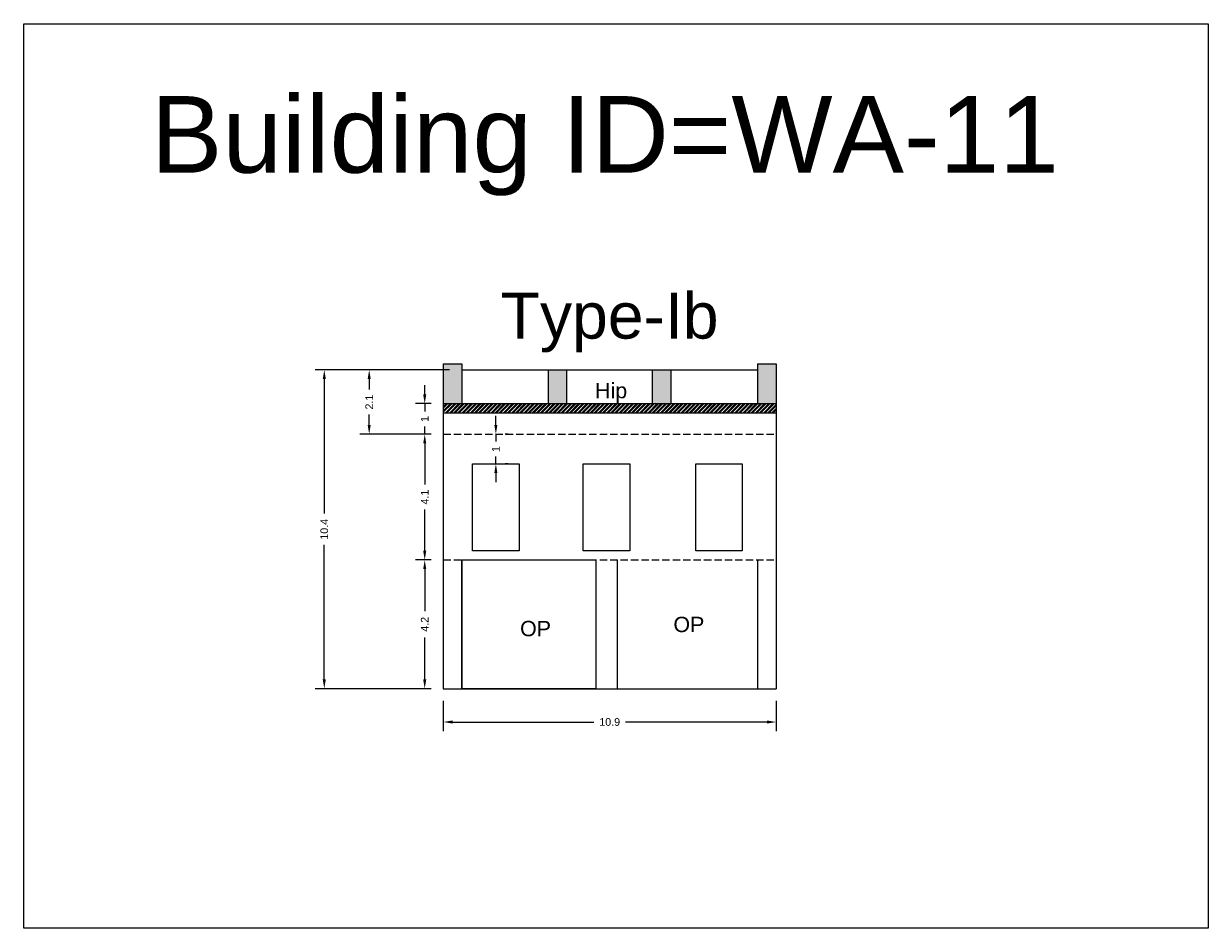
# Model space of a CAD drawing. Header units: metres. Extents: x 3416649 to 3417136, y -6712926 to -6712690.
# Tile 9 of 46: x 3416649 to 3416688, y -6712775 to -6712745. Entities that reach past the tile are written whole.
import ezdxf

# ---------------------------------------------------------------- set-up
doc = ezdxf.new("R2010")
doc.units = ezdxf.units.M
doc.linetypes.add('ACAD_ISO02W100', pattern=[15, 12, -3])
doc.layers.add('Dotted', color=7, linetype='ACAD_ISO02W100', plot=False)
doc.styles.get("Standard").update_dxf_attribs({"font": 'arial.ttf'})
doc.dimstyles.new('ISO-25', dxfattribs={"dimtxt": 0.25, "dimasz": 0.3, "dimexe": 0.3, "dimexo": 0.4, "dimgap": 0.2, "dimtad": 0, "dimdec": 1, "dimdsep": 46, "dimtxsty": 'Standard', "dimcen": 2.5, "dimadec": 0, "dimazin": 0, "dimtfac": 1, "dimtdec": 1, "dimtmove": 0, "dimatfit": 3, "dimfxl": 1, "dimarcsym": 0})

# ---------------------------------------------------------------- blocks, each defined once
blk = doc.blocks.new('*D90')
at = {"color": 0, "lineweight": -2, "transparency": 16777216}
for p, q in [((3416662.668, -6712762.569), (3416662.162, -6712762.569)), ((3416662.462, -6712762.869), (3416662.462, -6712764.238)), ((3416662.462, -6712766.469), (3416662.462, -6712765.1)), ((3416662.668, -6712766.769), (3416662.162, -6712766.769))]:
    blk.add_line(p, q, dxfattribs=at)
at = {"color": 0, "transparency": 16777216}
for points in [[(3416662.412, -6712762.869), (3416662.512, -6712762.869), (3416662.462, -6712762.569)], [(3416662.412, -6712766.469), (3416662.512, -6712766.469), (3416662.462, -6712766.769)]]:
    blk.add_solid(points, dxfattribs=at)
at = {"layer": 'Defpoints', "color": 0, "transparency": 16777216}
for p in [(3416662.462, -6712762.569), (3416663.068, -6712762.569), (3416663.068, -6712766.769)]:
    blk.add_point(p, dxfattribs=at)
at = {"color": 0, "transparency": 16777216, "insert": (3416662.462, -6712764.669), "char_height": 0.25, "attachment_point": 5, "rotation": 90}
blk.add_mtext('4.2', dxfattribs=at)
blk = doc.blocks.new('*D91')
at = {"color": 0, "lineweight": -2, "transparency": 16777216}
for p, q in [((3416662.668, -6712758.469), (3416662.162, -6712758.469)), ((3416662.462, -6712758.769), (3416662.462, -6712760.111)), ((3416662.462, -6712762.269), (3416662.462, -6712760.928)), ((3416662.668, -6712762.569), (3416662.162, -6712762.569))]:
    blk.add_line(p, q, dxfattribs=at)
at = {"color": 0, "transparency": 16777216}
for points in [[(3416662.412, -6712758.769), (3416662.512, -6712758.769), (3416662.462, -6712758.469)], [(3416662.412, -6712762.269), (3416662.512, -6712762.269), (3416662.462, -6712762.569)]]:
    blk.add_solid(points, dxfattribs=at)
at = {"layer": 'Defpoints', "color": 0, "transparency": 16777216}
for p in [(3416662.462, -6712758.469), (3416663.068, -6712758.469), (3416663.068, -6712762.569)]:
    blk.add_point(p, dxfattribs=at)
at = {"color": 0, "transparency": 16777216, "insert": (3416662.462, -6712760.519), "char_height": 0.25, "attachment_point": 5, "rotation": 90}
blk.add_mtext('4.1', dxfattribs=at)
blk = doc.blocks.new('*D92')
at = {"color": 0, "lineweight": -2, "transparency": 16777216}
for p, q in [((3416664.782, -6712758.169), (3416664.782, -6712757.869)), ((3416664.782, -6712758.469), (3416664.782, -6712758.706)), ((3416665.182, -6712758.469), (3416665.082, -6712758.469)), ((3416664.782, -6712759.436), (3416664.782, -6712759.198)), ((3416665.182, -6712759.436), (3416665.082, -6712759.436)), ((3416664.782, -6712759.736), (3416664.782, -6712760.036))]:
    blk.add_line(p, q, dxfattribs=at)
at = {"color": 0, "transparency": 16777216}
for points in [[(3416664.732, -6712758.169), (3416664.832, -6712758.169), (3416664.782, -6712758.469)], [(3416664.732, -6712759.736), (3416664.832, -6712759.736), (3416664.782, -6712759.436)]]:
    blk.add_solid(points, dxfattribs=at)
at = {"layer": 'Defpoints', "color": 0, "transparency": 16777216}
for p in [(3416664.782, -6712758.469), (3416664.782, -6712758.469), (3416664.782, -6712759.436)]:
    blk.add_point(p, dxfattribs=at)
at = {"color": 0, "transparency": 16777216, "insert": (3416664.782, -6712758.952), "char_height": 0.25, "attachment_point": 5, "rotation": 90}
blk.add_mtext('1', dxfattribs=at)
blk = doc.blocks.new('*D93')
at = {"color": 0, "lineweight": -2, "transparency": 16777216}
for p, q in [((3416662.462, -6712757.169), (3416662.462, -6712756.869)), ((3416662.668, -6712757.469), (3416662.162, -6712757.469)), ((3416662.462, -6712757.469), (3416662.462, -6712757.723)), ((3416662.462, -6712758.469), (3416662.462, -6712758.215)), ((3416662.668, -6712758.469), (3416662.162, -6712758.469)), ((3416662.462, -6712758.769), (3416662.462, -6712759.069))]:
    blk.add_line(p, q, dxfattribs=at)
at = {"color": 0, "transparency": 16777216}
for points in [[(3416662.412, -6712757.169), (3416662.512, -6712757.169), (3416662.462, -6712757.469)], [(3416662.412, -6712758.769), (3416662.512, -6712758.769), (3416662.462, -6712758.469)]]:
    blk.add_solid(points, dxfattribs=at)
at = {"layer": 'Defpoints', "color": 0, "transparency": 16777216}
for p in [(3416662.462, -6712757.469), (3416663.068, -6712757.469), (3416663.068, -6712758.469)]:
    blk.add_point(p, dxfattribs=at)
at = {"color": 0, "transparency": 16777216, "insert": (3416662.462, -6712757.969), "char_height": 0.25, "attachment_point": 5, "rotation": 90}
blk.add_mtext('1', dxfattribs=at)
blk = doc.blocks.new('*D94')
at = {"color": 0, "lineweight": -2, "transparency": 16777216}
for p, q in [((3416663.268, -6712756.369), (3416660.351, -6712756.369)), ((3416660.651, -6712756.669), (3416660.651, -6712757.014)), ((3416660.651, -6712758.169), (3416660.651, -6712757.825)), ((3416662.668, -6712758.469), (3416660.351, -6712758.469))]:
    blk.add_line(p, q, dxfattribs=at)
at = {"color": 0, "transparency": 16777216}
for points in [[(3416660.601, -6712756.669), (3416660.701, -6712756.669), (3416660.651, -6712756.369)], [(3416660.601, -6712758.169), (3416660.701, -6712758.169), (3416660.651, -6712758.469)]]:
    blk.add_solid(points, dxfattribs=at)
at = {"layer": 'Defpoints', "color": 0, "transparency": 16777216}
for p in [(3416660.651, -6712756.369), (3416663.668, -6712756.369), (3416663.068, -6712758.469)]:
    blk.add_point(p, dxfattribs=at)
at = {"color": 0, "transparency": 16777216, "insert": (3416660.651, -6712757.419), "char_height": 0.25, "attachment_point": 5, "rotation": 90}
blk.add_mtext('2.1', dxfattribs=at)
blk = doc.blocks.new('*D95')
at = {"color": 0, "lineweight": -2, "transparency": 16777216}
for p, q in [((3416662.668, -6712756.369), (3416658.887, -6712756.369)), ((3416659.187, -6712756.669), (3416659.187, -6712761.057)), ((3416659.187, -6712766.469), (3416659.187, -6712762.082)), ((3416662.668, -6712766.769), (3416658.887, -6712766.769))]:
    blk.add_line(p, q, dxfattribs=at)
at = {"color": 0, "transparency": 16777216}
for points in [[(3416659.137, -6712756.669), (3416659.237, -6712756.669), (3416659.187, -6712756.369)], [(3416659.137, -6712766.469), (3416659.237, -6712766.469), (3416659.187, -6712766.769)]]:
    blk.add_solid(points, dxfattribs=at)
at = {"layer": 'Defpoints', "color": 0, "transparency": 16777216}
for p in [(3416659.187, -6712756.369), (3416663.068, -6712756.369), (3416663.068, -6712766.769)]:
    blk.add_point(p, dxfattribs=at)
at = {"color": 0, "transparency": 16777216, "insert": (3416659.187, -6712761.569), "char_height": 0.25, "attachment_point": 5, "rotation": 90}
blk.add_mtext('10.4', dxfattribs=at)
blk = doc.blocks.new('*D96')
at = {"color": 0, "lineweight": -2, "transparency": 16777216}
for p, q in [((3416663.068, -6712767.169), (3416663.068, -6712768.156)), ((3416673.918, -6712767.169), (3416673.918, -6712768.156)), ((3416663.368, -6712767.856), (3416667.98, -6712767.856)), ((3416673.618, -6712767.856), (3416669.006, -6712767.856))]:
    blk.add_line(p, q, dxfattribs=at)
at = {"color": 0, "transparency": 16777216}
for points in [[(3416663.368, -6712767.806), (3416663.368, -6712767.906), (3416663.068, -6712767.856)], [(3416673.618, -6712767.806), (3416673.618, -6712767.906), (3416673.918, -6712767.856)]]:
    blk.add_solid(points, dxfattribs=at)
at = {"layer": 'Defpoints', "color": 0, "transparency": 16777216}
for p in [(3416663.068, -6712766.769), (3416673.918, -6712766.769), (3416673.918, -6712767.856)]:
    blk.add_point(p, dxfattribs=at)
at = {"color": 0, "transparency": 16777216, "insert": (3416668.493, -6712767.856), "char_height": 0.25, "attachment_point": 5}
blk.add_mtext('10.9', dxfattribs=at)

msp = doc.modelspace()

# ---------------------------------------------------------------- hatches: boundary and pattern name
h = msp.add_hatch(color=256)
h.dxf.hatch_style = 1
h.paths.add_polyline_path([(3416663.668, -6712756.169), (3416663.068, -6712756.169), (3416663.068, -6712757.469), (3416663.668, -6712757.469)])
h.paths.add_polyline_path([(3416667.093, -6712756.369), (3416666.493, -6712756.369), (3416666.493, -6712757.469), (3416667.093, -6712757.469)])
h.paths.add_polyline_path([(3416670.493, -6712756.369), (3416669.893, -6712756.369), (3416669.893, -6712757.469), (3416670.493, -6712757.469)])
h.paths.add_polyline_path([(3416673.318, -6712757.469), (3416673.918, -6712757.469), (3416673.918, -6712756.169), (3416673.318, -6712756.169)])
h = msp.add_hatch()
h.set_pattern_fill('ANSI32', color=256, scale=0.01)
h.set_pattern_definition([(45, (-8.54726, 0), (-0.067351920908, 0.067351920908), []), (45, (-8.50236, 0), (-0.067351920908, 0.067351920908), [])])
h.paths.add_polyline_path([(3416673.918, -6712757.769), (3416673.918, -6712757.469), (3416663.068, -6712757.469), (3416663.068, -6712757.769)])

# ---------------------------------------------------------------- linework, layer by layer
for points in [[(3416649.386, -6712745.078), (3416688.012, -6712745.078), (3416688.012, -6712774.585), (3416649.386, -6712774.585)], [(3416664.025, -6712759.436), (3416665.539, -6712759.436), (3416665.539, -6712762.268), (3416664.025, -6712762.268)], [(3416667.632, -6712759.436), (3416669.145, -6712759.436), (3416669.145, -6712762.268), (3416667.632, -6712762.268)], [(3416671.303, -6712759.436), (3416672.817, -6712759.436), (3416672.817, -6712762.268), (3416671.303, -6712762.268)], [(3416663.668, -6712762.569), (3416668.039, -6712762.569), (3416668.039, -6712766.769), (3416663.668, -6712766.769)]]:
    msp.add_lwpolyline(points, close=True)
for points in [[(3416663.068, -6712756.169), (3416663.668, -6712756.169)], [(3416663.068, -6712756.169), (3416663.068, -6712766.769)], [(3416663.668, -6712756.169), (3416663.668, -6712757.469)], [(3416663.668, -6712756.369), (3416673.318, -6712756.369)], [(3416666.493, -6712757.469), (3416666.493, -6712756.369)], [(3416667.093, -6712757.469), (3416667.093, -6712756.369)], [(3416669.893, -6712757.469), (3416669.893, -6712756.369)], [(3416670.493, -6712757.469), (3416670.493, -6712756.369)], [(3416673.318, -6712756.169), (3416673.318, -6712757.469)], [(3416673.318, -6712756.169), (3416673.918, -6712756.169)], [(3416673.918, -6712756.169), (3416673.918, -6712766.769)], [(3416663.068, -6712757.469), (3416673.918, -6712757.469)], [(3416663.068, -6712757.769), (3416673.918, -6712757.769)], [(3416663.668, -6712762.569), (3416663.668, -6712766.769)], [(3416668.039, -6712762.569), (3416668.039, -6712766.769)], [(3416668.739, -6712762.569), (3416668.739, -6712766.769)], [(3416673.318, -6712762.569), (3416673.318, -6712766.769)], [(3416663.068, -6712766.769), (3416673.918, -6712766.769)]]:
    msp.add_lwpolyline(points)
at = {"layer": 'Dotted', "ltscale": 0.02}
for points in [[(3416663.068, -6712758.469), (3416673.918, -6712758.469)], [(3416663.068, -6712762.569), (3416673.918, -6712762.569)], [(3416663.068, -6712766.769), (3416673.918, -6712766.769)]]:
    msp.add_lwpolyline(points, dxfattribs=at)

# ---------------------------------------------------------------- texts
at = {"attachment_point": 1}
for s, heights, insert, char_height in [('Building ID=WA-11', [0.517], (3416653.536, -6712747.439), 2.5), ('Type-Ib ', [0.517], (3416664.94, -6712753.85), 1.5), ('Hip', [0], (3416668.016, -6712756.795), 0.5), ('OP', [0], (3416665.571, -6712764.557), 0.5), ('OP', [0], (3416670.571, -6712764.423), 0.5)]:
    msp.add_mtext_dynamic_manual_height_columns(s, width=67.86454, gutter_width=12.5, heights=heights, dxfattribs=dict(at, insert=insert, char_height=char_height))

# ---------------------------------------------------------------- dimensions: what is measured, and where the dimension line sits
for base, p1, p2, picture, middle in [((3416659.187, -6712756.369), (3416663.068, -6712766.769), (3416663.068, -6712756.369), '*D95', (3416659.187, -6712761.569)), ((3416660.651, -6712756.369), (3416663.068, -6712758.469), (3416663.668, -6712756.369), '*D94', (3416660.651, -6712757.419)), ((3416662.462, -6712757.469), (3416663.068, -6712758.469), (3416663.068, -6712757.469), '*D93', (3416662.462, -6712757.969)), ((3416664.782, -6712758.469), (3416664.782, -6712759.436), (3416664.782, -6712758.469), '*D92', (3416664.782, -6712758.952)), ((3416662.462, -6712758.469), (3416663.068, -6712762.569), (3416663.068, -6712758.469), '*D91', (3416662.462, -6712760.519)), ((3416662.462, -6712762.569), (3416663.068, -6712766.769), (3416663.068, -6712762.569), '*D90', (3416662.462, -6712764.669))]:
    dim = msp.add_linear_dim(base=base, p1=p1, p2=p2, angle=90, dimstyle='ISO-25')
    dim.commit()
    dim.dimension.update_dxf_attribs({"geometry": picture, "text_midpoint": middle})
dim = msp.add_linear_dim(base=(3416673.918267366, -6712767.855919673), p1=(3416663.068267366, -6712766.769096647), p2=(3416673.918267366, -6712766.769096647), dimstyle='ISO-25')
dim.commit()
dim.dimension.update_dxf_attribs({"geometry": '*D96', "text_midpoint": (3416668.493267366, -6712767.855919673)})

doc.saveas('drawing.dxf')
